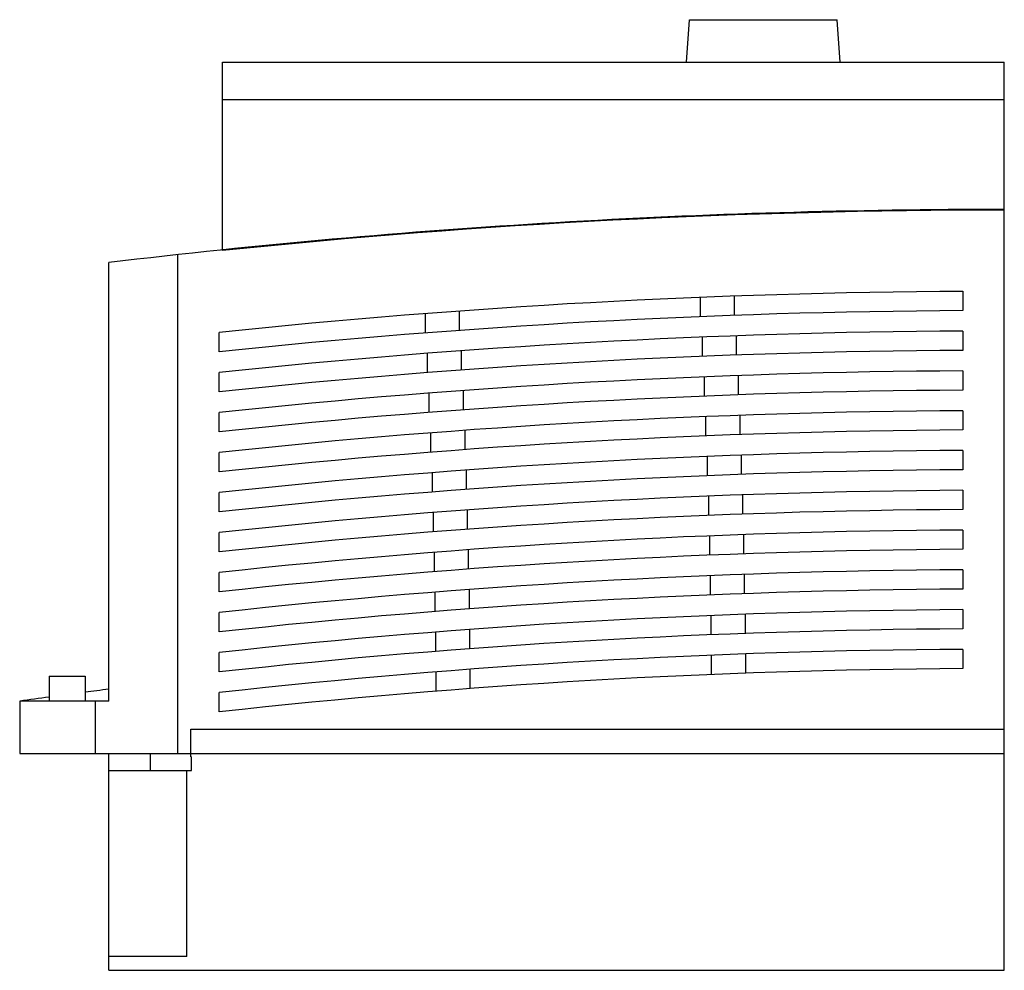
# Model space of a CAD drawing. Header units: millimetres. Extents: x 20 to 163, y 59 to 197.
import ezdxf

# ---------------------------------------------------------------- set-up
doc = ezdxf.new("R2010")
doc.units = ezdxf.units.MM
doc.header["$LTSCALE"] = 16.65864
doc.layers.get('0').update_dxf_attribs({"linetype": 'CONTINUOUS'})

msp = doc.modelspace()

# ---------------------------------------------------------------- linework, layer by layer
at = {"color": 7, "linetype": 'Continuous'}
for p, q in [((117.24, 190.65), (117.67, 196.81)), ((117.67, 196.81), (139.11, 196.81)), ((139.54, 190.65), (139.11, 196.81)), ((49.89, 163.28), (49.89, 190.65)), ((49.89, 190.65), (163.39, 190.65)), ((163.39, 58.75), (163.39, 190.65)), ((163.39, 185.15), (49.89, 185.15)), ((33.39, 97.85), (33.39, 161.54)), ((43.39, 90.25), (43.39, 162.68)), ((157.39, 157.36), (157.39, 154.56)), ((119.23, 156.48), (119.23, 153.68)), ((124.23, 153.87), (124.23, 156.67)), ((84.3, 151.69), (84.3, 154.5)), ((79.3, 154.12), (79.3, 151.31)), ((157.39, 151.58), (157.39, 148.78)), ((49.39, 148.57), (49.39, 151.39)), ((119.53, 150.68), (119.53, 147.9)), ((124.53, 148.1), (124.53, 150.9)), ((84.59, 145.92), (84.59, 148.72)), ((79.59, 148.35), (79.59, 145.54)), ((49.39, 142.76), (49.39, 145.58)), ((119.8, 144.91), (119.8, 142.13)), ((124.8, 142.32), (124.8, 145.13)), ((157.39, 145.8), (157.39, 143)), ((79.86, 142.57), (79.86, 139.76)), ((84.86, 140.14), (84.86, 142.95)), ((49.39, 136.95), (49.39, 139.76)), ((120.03, 139.16), (120.03, 136.36)), ((125.03, 136.55), (125.03, 139.35)), ((157.39, 140.02), (157.39, 137.22)), ((80.09, 136.79), (80.09, 133.99)), ((85.09, 134.37), (85.09, 137.17)), ((49.39, 131.14), (49.39, 133.95)), ((120.24, 133.39), (120.24, 130.58)), ((125.24, 130.78), (125.24, 133.58)), ((157.39, 134.24), (157.39, 131.44)), ((80.3, 131.02), (80.3, 128.21)), ((85.3, 128.59), (85.3, 131.39)), ((49.39, 125.33), (49.39, 128.14)), ((120.42, 127.61), (120.42, 124.81)), ((125.42, 125), (125.42, 127.8)), ((157.39, 128.47), (157.39, 125.67)), ((80.47, 125.23), (80.47, 122.42)), ((85.47, 122.81), (85.47, 125.61)), ((49.39, 119.52), (49.39, 122.33)), ((120.57, 121.84), (120.57, 119.03)), ((125.57, 119.23), (125.57, 122.03)), ((157.39, 122.69), (157.39, 119.89)), ((80.62, 119.45), (80.62, 116.64)), ((85.62, 117.02), (85.62, 119.83)), ((49.39, 113.7), (49.39, 116.52)), ((120.69, 116.06), (120.69, 113.26)), ((125.69, 113.45), (125.69, 116.25)), ((157.39, 116.91), (157.39, 114.11)), ((80.73, 113.66), (80.73, 110.86)), ((85.73, 111.24), (85.73, 114.05)), ((49.39, 107.89), (49.39, 110.71)), ((120.79, 110.28), (120.79, 107.48)), ((125.79, 107.67), (125.79, 110.47)), ((157.39, 111.14), (157.39, 108.34)), ((80.81, 107.88), (80.81, 105.07)), ((85.81, 105.45), (85.81, 108.26)), ((49.39, 102.08), (49.39, 104.9)), ((120.85, 104.5), (120.85, 101.7)), ((125.85, 101.89), (125.85, 104.7)), ((157.39, 105.36), (157.39, 102.56)), ((80.86, 102.08), (80.86, 99.28)), ((85.86, 99.66), (85.86, 102.47)), ((24.73, 101.45), (24.73, 97.85)), ((24.73, 101.45), (29.92, 101.45)), ((29.92, 101.45), (29.92, 97.85)), ((49.39, 96.27), (49.39, 99.09)), ((20.44, 97.85), (20.44, 90.25)), ((33.39, 97.85), (20.44, 97.85)), ((31.39, 97.85), (31.39, 90.25)), ((45.29, 89.75), (45.29, 93.75)), ((45.29, 93.75), (163.39, 93.75)), ((20.44, 90.25), (163.39, 90.25)), ((33.39, 58.75), (33.39, 90.25)), ((39.39, 90.25), (39.39, 87.75)), ((45.29, 89.75), (45.39, 89.75)), ((45.39, 87.75), (45.39, 89.75)), ((33.39, 87.75), (45.39, 87.75)), ((44.69, 60.75), (44.69, 87.75)), ((44.69, 60.75), (33.39, 60.75)), ((33.39, 58.75), (163.39, 58.75))]:
    msp.add_line(p, q, dxfattribs=at)
for centre, radius, start, end in [((163.39, -930.75), 1100, 90, 96.78718), ((163.39, -930.85), 1100, 90, 95.92242), ((163.39, -930.75), 1088.12, 90.31593, 96.01377), ((163.39, -930.75), 1085.32, 90.31675, 96.02934), ((163.39, -930.75), 1082.35, 90.31762, 96.04599), ((163.39, -930.75), 1079.55, 90.31845, 96.06173), ((163.39, -930.75), 1076.57, 90.31933, 96.07856), ((163.39, -930.75), 1073.77, 90.32016, 96.09448), ((163.39, -930.75), 1070.79, 90.32105, 96.11149), ((163.39, -930.75), 1067.99, 90.32189, 96.12757), ((163.39, -930.75), 1065.01, 90.32279, 96.14477), ((163.39, -930.75), 1062.21, 90.32364, 96.16103), ((163.39, -930.75), 1059.23, 90.32455, 96.17842), ((163.39, -930.75), 1056.43, 90.32541, 96.19486), ((163.39, -930.75), 1053.46, 90.32633, 96.21243), ((163.39, -930.75), 1050.66, 90.3272, 96.22906), ((163.39, -930.75), 1047.68, 90.32813, 96.24683), ((163.39, -930.75), 1044.88, 90.32901, 96.26363), ((163.39, -930.75), 1041.9, 90.32995, 96.2816), ((163.39, -930.75), 1039.1, 90.33084, 96.2986), ((163.39, -930.75), 1036.13, 90.33179, 96.31676), ((163.39, -930.75), 1033.33, 90.33269, 96.33395), ((163.39, -930.75), 1038.49, 97.19128, 97.38402), ((163.39, -930.75), 1038.49, 97.67285, 97.91202)]:
    msp.add_arc(centre, radius, start, end, dxfattribs=at)

doc.saveas('drawing.dxf')
